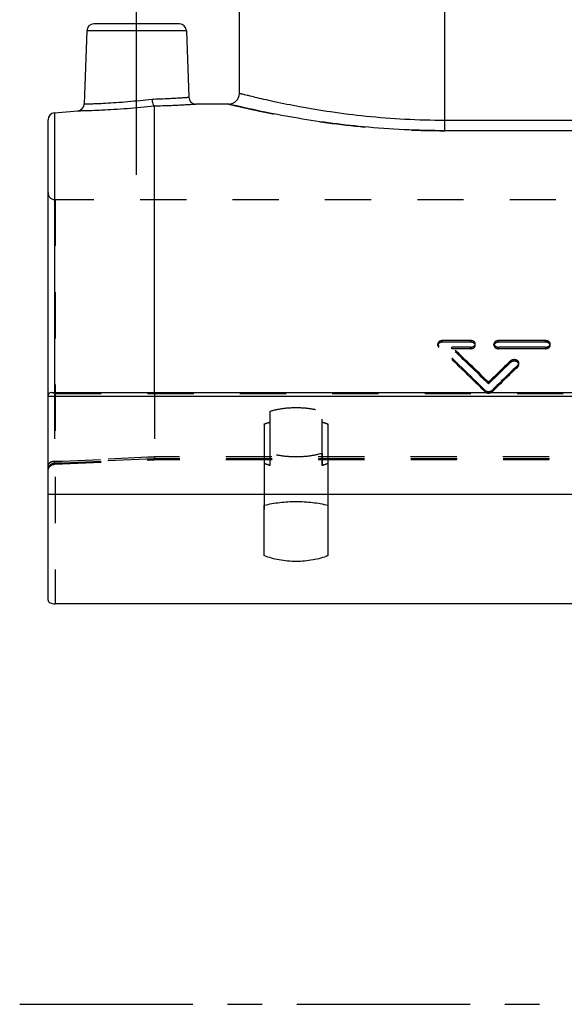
# Model space of a CAD drawing. Header units: millimetres. Extents: x 401 to 599, y 337 to 663.
# Tile 1 of 8: x 401 to 478, y 358 to 497. Entities that reach past the tile are written whole.
import ezdxf

# ---------------------------------------------------------------- set-up
doc = ezdxf.new("R2010")
doc.units = ezdxf.units.MM
doc.header["$LTSCALE"] = 65.185185
doc.linetypes.add('CENTER', pattern=[0.6, 0.375, -0.075, 0.075, -0.075])
doc.linetypes.add('HIDDEN', pattern=[0.2, 0.1, -0.1])
doc.layers.get('0').update_dxf_attribs({"linetype": 'CONTINUOUS'})
for name, color, linetype in [('DEFAULT_2', 8, 'HIDDEN'), ('FASEN', 7, 'CONTINUOUS'), ('FLAECHEN', 7, 'CONTINUOUS'), ('KONST.EL_MIT_GEO', 7, 'CONTINUOUS')]:
    doc.layers.add(name, color=color, linetype=linetype)

msp = doc.modelspace()

# ---------------------------------------------------------------- linework, layer by layer
at = {"color": 7, "linetype": 'Continuous'}
msp.add_line((420, 444.56), (420, 484.99), dxfattribs=at)
msp.add_open_spline([(444.5, 421.54), (443.83, 421.26), (442.33, 420.85), (440, 420.66), (437.67, 420.85), (436.17, 421.26), (435.5, 421.54)], degree=3, knots=[0, 0, 0, 0, 0.238419, 0.5, 0.761581, 1, 1, 1, 1], dxfattribs=at)
at = {"layer": 'DEFAULT_2', "color": 8, "linetype": 'HIDDEN'}
for p, q in [((420, 444.56), (420, 435.46)), ((405.96, 434.44), (419.98, 435.05)), ((580.04, 435.19), (419.96, 435.19)), ((580.02, 435.05), (419.98, 435.05)), ((580, 435.46), (420, 435.46)), ((436.3, 435.99), (436.3, 434.26)), ((443.7, 435.99), (443.7, 434.26)), ((435.5, 434.55), (435.5, 421.54)), ((444.5, 434.55), (444.5, 421.54))]:
    msp.add_line(p, q, dxfattribs=at)
for points, knots in [([(419.98, 435.05), (419.97, 435.05), (419.97, 435.07), (419.97, 435.09), (419.96, 435.13), (419.96, 435.17), (419.96, 435.19)], [0, 0, 0, 0, 0.073151, 0.264094, 0.574939, 1, 1, 1, 1]), ([(419.98, 435.05), (419.97, 435.05), (419.97, 435.07), (419.97, 435.09), (419.96, 435.13), (419.96, 435.17), (419.96, 435.19)], [0, 0, 0, 0, 0.073153, 0.264097, 0.574941, 1, 1, 1, 1]), ([(420, 435.46), (420, 435.4), (420, 435.3), (419.99, 435.19), (419.99, 435.12), (419.99, 435.08), (419.98, 435.07), (419.98, 435.05), (419.98, 435.05)], [0, 0, 0, 0, 0.41651, 0.731714, 0.845776, 0.928831, 0.979916, 1, 1, 1, 1]), ([(420, 435.46), (420, 435.4), (420, 435.3), (419.99, 435.19), (419.99, 435.12), (419.99, 435.08), (419.98, 435.07), (419.98, 435.05), (419.98, 435.05)], [0, 0, 0, 0, 0.416511, 0.731715, 0.845776, 0.928831, 0.979916, 1, 1, 1, 1]), ([(443.7, 435.99), (443.12, 435.81), (441.89, 435.55), (440, 435.42), (438.11, 435.55), (436.88, 435.81), (436.3, 435.99)], [0, 0, 0, 0, 0.242656, 0.5, 0.757344, 1, 1, 1, 1]), ([(436.3, 434.26), (436.23, 434.28), (435.96, 434.37), (435.69, 434.47), (435.5, 434.55)], [0, 0, 0, 0, 0.256322, 1, 1, 1, 1]), ([(444.5, 434.55), (444.44, 434.52), (444.17, 434.42), (443.9, 434.32), (443.7, 434.26)], [0, 0, 0, 0, 0.243539, 1, 1, 1, 1])]:
    msp.add_open_spline(points, degree=3, knots=knots, dxfattribs=at)
at = {"layer": 'FASEN', "color": 7, "linetype": 'Continuous'}
msp.add_line((405.91, 484.02), (409.19, 484.3), dxfattribs=at)
at = {"layer": 'FLAECHEN', "color": 2, "linetype": 'CENTER'}
for p, q in [((417.5, 475.25), (417.5, 501.55)), ((401, 358.25), (599, 358.25))]:
    msp.add_line(p, q, dxfattribs=at)
at = {"layer": 'FLAECHEN', "color": 7, "linetype": 'Continuous'}
for p, q in [((432, 486.74), (432, 499.75)), ((410.47, 495.58), (410.11, 485.27)), ((424.53, 495.58), (424.86, 486.22)), ((430.5, 485.25), (425.86, 485.25)), ((595, 430.18), (405, 430.18))]:
    msp.add_line(p, q, dxfattribs=at)
at = {"layer": 'FLAECHEN', "color": 8, "linetype": 'HIDDEN'}
for p, q in [((430.54, 485.25), (430.5, 485.25)), ((594, 471.75), (406, 471.75))]:
    msp.add_line(p, q, dxfattribs=at)
at = {"layer": 'KONST.EL_MIT_GEO', "color": 7, "linetype": 'Continuous'}
for p, q in [((461, 481.49), (461, 502.75)), ((423.53, 496.55), (411.47, 496.55)), ((410.47, 495.58), (410.11, 485.27)), ((424.53, 495.58), (410.47, 495.58)), ((424.53, 495.58), (424.86, 486.22)), ((430.5, 485.25), (430.5, 485.25)), ((405.91, 484.02), (405.91, 444.56)), ((405, 415.25), (405, 483.02)), ((527, 482.94), (461, 482.94)), ((527, 481.49), (461, 481.49)), ((405.5, 444.56), (594.5, 444.56)), ((405, 444.06), (595, 444.06)), ((435.5, 421.54), (435.5, 428.65)), ((444.5, 428.65), (444.5, 421.54)), ((594, 414.75), (406, 414.75))]:
    msp.add_line(p, q, dxfattribs=at)
at = {"layer": 'KONST.EL_MIT_GEO', "color": 8, "linetype": 'HIDDEN'}
for p, q in [((406, 471.75), (406, 414.75)), ((464.62, 451.88), (460.66, 451.88)), ((460.66, 451.66), (460.66, 451.88)), ((464.62, 451.66), (460.66, 451.66)), ((464.62, 451.66), (464.62, 451.88)), ((475.19, 451.88), (468.58, 451.88)), ((468.58, 451.66), (468.58, 451.88)), ((475.19, 451.66), (468.58, 451.66)), ((475.19, 451.66), (475.19, 451.88)), ((460, 451.2), (460, 451.42)), ((460.13, 450.93), (460.13, 451.15)), ((464.62, 450.96), (461.98, 450.96)), ((461.98, 450.74), (461.98, 450.96)), ((464.62, 450.74), (461.98, 450.74)), ((464.62, 450.74), (464.62, 450.96)), ((465.28, 451.2), (465.28, 451.42)), ((467.92, 451.2), (467.92, 451.42)), ((475.19, 450.96), (468.58, 450.96)), ((468.58, 450.74), (468.58, 450.96)), ((475.19, 450.74), (468.58, 450.74)), ((475.19, 450.74), (475.19, 450.96)), ((475.85, 451.2), (475.85, 451.42)), ((470.24, 448.78), (470.24, 449)), ((471.43, 448.5), (471.43, 448.72)), ((471.3, 448.22), (471.3, 448.44)), ((467.15, 445.78), (467.15, 446)), ((405.91, 444.56), (405.91, 434.84)), ((466.61, 444.68), (466.61, 444.9)), ((467.69, 444.68), (467.69, 444.9)), ((406, 444.43), (594, 444.43)), ((436.3, 441.91), (436.3, 434.26)), ((443.7, 434.26), (443.7, 441.91)), ((435.5, 440.11), (435.5, 428.65)), ((444.5, 440.11), (444.5, 428.65)), ((405.91, 434.84), (420, 435.46)), ((420, 435.46), (405.91, 434.84)), ((419.96, 435.19), (406, 434.57)), ((406, 434.57), (419.96, 435.19))]:
    msp.add_line(p, q, dxfattribs=at)
for points in [[(405, 433.44), (405, 433.52), (405.01, 433.6), (405.03, 433.68), (405.05, 433.76), (405.08, 433.84), (405.12, 433.91), (405.16, 433.98), (405.21, 434.05), (405.26, 434.11), (405.32, 434.17), (405.38, 434.22), (405.45, 434.27), (405.52, 434.31), (405.59, 434.35), (405.66, 434.38), (405.74, 434.41)], [(405.74, 434.41), (405.82, 434.42), (405.9, 434.43), (405.96, 434.44)]]:
    msp.add_lwpolyline(points, dxfattribs=at)
at = {"layer": 'KONST.EL_MIT_GEO', "color": 7, "linetype": 'Continuous'}
for centre, radius, start, end in [((411.47, 495.55), 1, 90, 178), ((423.53, 495.55), 1, 2, 90), ((425.86, 486.25), 1, 181.9999, 270.0009), ((430.5, 486.75), 1.5, 270, 360), ((409.11, 485.3), 1, 274.9992, 358), ((406, 483.02), 1, 95, 180)]:
    msp.add_arc(centre, radius, start, end, dxfattribs=at)
at = {"layer": 'KONST.EL_MIT_GEO', "color": 8, "linetype": 'HIDDEN'}
for centre, radius, start, end in [((406, 472.75), 1, 180, 270), ((405.5, 443.83), 0.729, 89.9358, 92.3822), ((405.7, 444.06), 0.699, 174.7467, 180.0393), ((405.25, 415.25), 0.251, 180.0522, 190.152), ((406, 416.75), 2, 267.4665, 269.9986)]:
    msp.add_arc(centre, radius, start, end, dxfattribs=at)
for centre, major_axis, start_param, end_param in [((458.6, 362.75), (-77.85, 118.59), -1.100597, -1.029844), ((458.6, 362.75), (-77.66, 118.3), -1.100812, -1.029885), ((460.24, 362.75), (-77.85, 118.59), -1.088448, -1.032003), ((460.24, 362.75), (-77.66, 118.3), -1.088633, -1.032049), ((474.06, 362.75), (77.85, 118.59), 1.054673, 1.088448), ((474.06, 362.75), (77.66, 118.3), 1.054775, 1.088633), ((475.71, 362.75), (77.85, 118.59), 1.061118, 1.100597), ((475.71, 362.75), (77.66, 118.3), 1.061235, 1.100812)]:
    msp.add_ellipse(centre, major_axis=major_axis, ratio=0.40948, start_param=start_param, end_param=end_param, dxfattribs=at)
at = {"layer": 'KONST.EL_MIT_GEO', "color": 7, "linetype": 'Continuous'}
for points, knots in [([(419.66, 485.96), (420.03, 485.96), (420.72, 485.98), (421.72, 486.02), (422.61, 486.07), (423.37, 486.11), (423.92, 486.15), (424.27, 486.17), (424.48, 486.19), (424.64, 486.2), (424.75, 486.21), (424.82, 486.21), (424.85, 486.21), (424.86, 486.22)], [0, 0, 0, 0, 0.209104, 0.402399, 0.575045, 0.722697, 0.841639, 0.889369, 0.928848, 0.959823, 0.982095, 0.995514, 1, 1, 1, 1]), ([(461, 482.94), (459.11, 482.94), (455.39, 483.04), (450.01, 483.45), (445.07, 484.07), (440.74, 484.79), (437.61, 485.42), (435.52, 485.89), (434.3, 486.17), (433.35, 486.41), (432.71, 486.57), (432.34, 486.66), (432.15, 486.71), (432.05, 486.74), (432, 486.75)], [0, 0, 0, 0, 0.193721, 0.380009, 0.551917, 0.703199, 0.828237, 0.879316, 0.921997, 0.955778, 0.980233, 0.988859, 0.995041, 1, 1, 1, 1]), ([(409.19, 484.3), (409.21, 484.31), (409.29, 484.3), (409.46, 484.31), (409.74, 484.32), (410.13, 484.33), (410.62, 484.34), (411.46, 484.37), (412.69, 484.42), (414.35, 484.51), (416.82, 484.68), (418.72, 484.85), (420, 484.99)], [0, 0, 0, 0, 0.005311, 0.021165, 0.047333, 0.083438, 0.128965, 0.183266, 0.315025, 0.471407, 0.643892, 1, 1, 1, 1]), ([(410.11, 485.27), (410.12, 485.26), (410.16, 485.27), (410.23, 485.27), (410.36, 485.27), (410.59, 485.28), (410.93, 485.29), (411.36, 485.3), (412.1, 485.33), (413.19, 485.38), (414.66, 485.47), (416.29, 485.6), (417.97, 485.76), (419.1, 485.89), (419.66, 485.96)], [0, 0, 0, 0, 0.005272, 0.011844, 0.021014, 0.047014, 0.08292, 0.128243, 0.182369, 0.313954, 0.470473, 0.643336, 0.823081, 1, 1, 1, 1]), ([(419.66, 485.96), (419.68, 485.73), (419.73, 485.43), (419.86, 485.11), (419.95, 485), (420, 484.99)], [0, 0, 0, 0, 0.64165, 0.864739, 1, 1, 1, 1]), ([(420, 484.99), (420.78, 485.01), (421.9, 485.04), (423.32, 485.1), (424.17, 485.15), (424.87, 485.19), (425.33, 485.22), (425.61, 485.23), (425.74, 485.24), (425.82, 485.25), (425.85, 485.25), (425.86, 485.25)], [0, 0, 0, 0, 0.401498, 0.57405, 0.721826, 0.84103, 0.928536, 0.959639, 0.982011, 0.995491, 1, 1, 1, 1]), ([(461, 481.49), (457.16, 481.49), (450.02, 481.83), (439.83, 483.2), (433.54, 484.51), (430.5, 485.25)], [0, 0, 0, 0, 0.374386, 0.69535, 1, 1, 1, 1]), ([(405.5, 444.56), (405.38, 444.56), (405.18, 444.51), (405.02, 444.28), (405, 444.14), (405, 444.06)], [0, 0, 0, 0, 0.458774, 0.705094, 1, 1, 1, 1]), ([(435.5, 428.65), (436.22, 428.83), (437.71, 429.1), (440, 429.23), (442.29, 429.1), (443.78, 428.83), (444.5, 428.65)], [0, 0, 0, 0, 0.244851, 0.5, 0.755149, 1, 1, 1, 1]), ([(405, 415.25), (405, 415.18), (405.07, 415.02), (405.31, 414.87), (405.63, 414.77), (405.87, 414.75), (406, 414.75)], [0, 0, 0, 0, 0.170695, 0.395586, 0.680026, 1, 1, 1, 1])]:
    msp.add_open_spline(points, degree=3, knots=knots, dxfattribs=at)
at = {"layer": 'KONST.EL_MIT_GEO', "color": 8, "linetype": 'HIDDEN'}
for points, knots in [([(420, 484.99), (420, 484.99), (420, 484.99), (420, 484.99), (419.99, 484.99)], [0, 0, 0, 0, 0.185228, 1, 1, 1, 1]), ([(430.5, 485.25), (430.49, 485.25), (430.6, 485.23), (430.65, 485.21), (430.87, 485.16), (431.25, 485.07), (431.93, 484.91), (432.95, 484.68), (434.24, 484.39), (435.78, 484.07), (437.56, 483.72), (439.56, 483.35), (441.77, 482.99), (445.05, 482.51), (449.5, 481.99), (455.14, 481.58), (459.02, 481.49), (461, 481.49)], [0, 0, 0, 0, 0.001251, 0.005003, 0.01124, 0.01994, 0.044596, 0.078632, 0.1216, 0.172971, 0.232151, 0.2985, 0.371343, 0.449976, 0.62164, 0.807243, 1, 1, 1, 1]), ([(460.66, 451.88), (460.58, 451.88), (460.41, 451.85), (460.19, 451.76), (460.04, 451.61), (460, 451.48), (460, 451.42)], [0, 0, 0, 0, 0.290426, 0.558888, 0.793098, 1, 1, 1, 1]), ([(460.66, 451.66), (460.58, 451.66), (460.41, 451.63), (460.19, 451.54), (460.04, 451.39), (460, 451.26), (460, 451.2)], [0, 0, 0, 0, 0.290423, 0.558883, 0.793094, 1, 1, 1, 1]), ([(465.28, 451.42), (465.28, 451.48), (465.24, 451.61), (465.09, 451.76), (464.87, 451.85), (464.71, 451.88), (464.62, 451.88)], [0, 0, 0, 0, 0.206904, 0.441122, 0.709579, 1, 1, 1, 1]), ([(465.28, 451.2), (465.28, 451.26), (465.24, 451.39), (465.09, 451.54), (464.87, 451.63), (464.71, 451.66), (464.62, 451.66)], [0, 0, 0, 0, 0.206908, 0.441127, 0.709582, 1, 1, 1, 1]), ([(468.58, 451.88), (468.5, 451.88), (468.34, 451.85), (468.12, 451.76), (467.97, 451.61), (467.92, 451.48), (467.92, 451.42)], [0, 0, 0, 0, 0.29042, 0.558878, 0.793096, 1, 1, 1, 1]), ([(468.58, 451.66), (468.5, 451.66), (468.34, 451.63), (468.12, 451.54), (467.97, 451.39), (467.92, 451.26), (467.92, 451.2)], [0, 0, 0, 0, 0.290417, 0.558873, 0.793092, 1, 1, 1, 1]), ([(475.85, 451.42), (475.85, 451.48), (475.81, 451.61), (475.65, 451.76), (475.44, 451.85), (475.27, 451.88), (475.19, 451.88)], [0, 0, 0, 0, 0.206904, 0.441122, 0.709579, 1, 1, 1, 1]), ([(475.85, 451.2), (475.85, 451.26), (475.81, 451.39), (475.65, 451.54), (475.44, 451.63), (475.27, 451.66), (475.19, 451.66)], [0, 0, 0, 0, 0.206908, 0.441127, 0.709582, 1, 1, 1, 1]), ([(460, 451.42), (460, 451.37), (460.03, 451.27), (460.09, 451.18), (460.13, 451.15)], [0, 0, 0, 0, 0.476975, 1, 1, 1, 1]), ([(460, 451.2), (460, 451.15), (460.03, 451.05), (460.09, 450.96), (460.13, 450.93)], [0, 0, 0, 0, 0.476977, 1, 1, 1, 1]), ([(464.62, 450.96), (464.71, 450.96), (464.87, 450.98), (465.09, 451.08), (465.24, 451.23), (465.28, 451.36), (465.28, 451.42)], [0, 0, 0, 0, 0.290003, 0.55845, 0.793024, 1, 1, 1, 1]), ([(464.62, 450.74), (464.71, 450.74), (464.87, 450.76), (465.09, 450.86), (465.24, 451.01), (465.28, 451.14), (465.28, 451.2)], [0, 0, 0, 0, 0.289999, 0.558444, 0.79302, 1, 1, 1, 1]), ([(467.92, 451.42), (467.92, 451.36), (467.97, 451.23), (468.12, 451.08), (468.34, 450.98), (468.5, 450.96), (468.58, 450.96)], [0, 0, 0, 0, 0.206976, 0.44155, 0.709997, 1, 1, 1, 1]), ([(467.92, 451.2), (467.92, 451.14), (467.97, 451.01), (468.12, 450.86), (468.34, 450.76), (468.5, 450.74), (468.58, 450.74)], [0, 0, 0, 0, 0.20698, 0.441556, 0.710001, 1, 1, 1, 1]), ([(475.19, 450.96), (475.27, 450.96), (475.44, 450.98), (475.65, 451.08), (475.81, 451.23), (475.85, 451.36), (475.85, 451.42)], [0, 0, 0, 0, 0.290003, 0.55845, 0.793024, 1, 1, 1, 1]), ([(475.19, 450.74), (475.27, 450.74), (475.44, 450.76), (475.65, 450.86), (475.81, 451.01), (475.85, 451.14), (475.85, 451.2)], [0, 0, 0, 0, 0.289999, 0.558444, 0.79302, 1, 1, 1, 1]), ([(471.43, 448.72), (471.43, 448.77), (471.41, 448.87), (471.31, 449.01), (471.16, 449.11), (470.92, 449.2), (470.58, 449.2), (470.33, 449.09), (470.24, 449)], [0, 0, 0, 0, 0.101737, 0.211618, 0.333735, 0.467116, 0.745593, 1, 1, 1, 1]), ([(471.43, 448.5), (471.43, 448.55), (471.41, 448.65), (471.31, 448.79), (471.16, 448.89), (470.92, 448.98), (470.58, 448.98), (470.33, 448.87), (470.24, 448.78)], [0, 0, 0, 0, 0.101745, 0.21163, 0.333748, 0.467126, 0.745595, 1, 1, 1, 1]), ([(471.3, 448.44), (471.34, 448.48), (471.41, 448.56), (471.43, 448.67), (471.43, 448.72)], [0, 0, 0, 0, 0.52058, 1, 1, 1, 1]), ([(471.3, 448.22), (471.34, 448.26), (471.41, 448.34), (471.43, 448.45), (471.43, 448.5)], [0, 0, 0, 0, 0.520572, 1, 1, 1, 1]), ([(405.5, 444.56), (405.54, 444.56), (405.72, 444.55), (405.88, 444.49), (406, 444.43)], [0, 0, 0, 0, 0.23316, 1, 1, 1, 1]), ([(466.61, 444.9), (466.75, 444.76), (467.15, 444.63), (467.55, 444.76), (467.69, 444.9)], [0, 0, 0, 0, 0.5, 1, 1, 1, 1]), ([(466.61, 444.68), (466.75, 444.54), (467.15, 444.41), (467.55, 444.54), (467.69, 444.68)], [0, 0, 0, 0, 0.5, 1, 1, 1, 1]), ([(436.3, 441.91), (436.88, 442.09), (438.11, 442.35), (440, 442.48), (441.89, 442.35), (443.12, 442.09), (443.7, 441.91)], [0, 0, 0, 0, 0.242656, 0.5, 0.757344, 1, 1, 1, 1]), ([(435.5, 440.11), (435.56, 440.14), (435.83, 440.23), (436.1, 440.32), (436.3, 440.38)], [0, 0, 0, 0, 0.244343, 1, 1, 1, 1]), ([(443.7, 440.38), (443.77, 440.36), (444.04, 440.28), (444.3, 440.19), (444.5, 440.11)], [0, 0, 0, 0, 0.255555, 1, 1, 1, 1]), ([(405.91, 434.84), (405.79, 434.83), (405.57, 434.8), (405.27, 434.67), (405.06, 434.49), (405, 434.32), (405, 434.25)], [0, 0, 0, 0, 0.305543, 0.579631, 0.808245, 1, 1, 1, 1]), ([(405.96, 434.44), (405.95, 434.44), (405.93, 434.49), (405.92, 434.55), (405.92, 434.69), (405.91, 434.78), (405.91, 434.84)], [0, 0, 0, 0, 0.075276, 0.270715, 0.58398, 1, 1, 1, 1]), ([(406, 434.57), (405.87, 434.57), (405.61, 434.53), (405.28, 434.34), (405.06, 434.05), (405, 433.82), (405, 433.71)], [0, 0, 0, 0, 0.266185, 0.523164, 0.766593, 1, 1, 1, 1]), ([(406, 434.57), (405.99, 434.54), (405.99, 434.49), (405.97, 434.45), (405.96, 434.44), (405.96, 434.44)], [0, 0, 0, 0, 0.71141, 0.905584, 1, 1, 1, 1])]:
    msp.add_open_spline(points, degree=3, knots=knots, dxfattribs=at)

doc.saveas('drawing.dxf')
